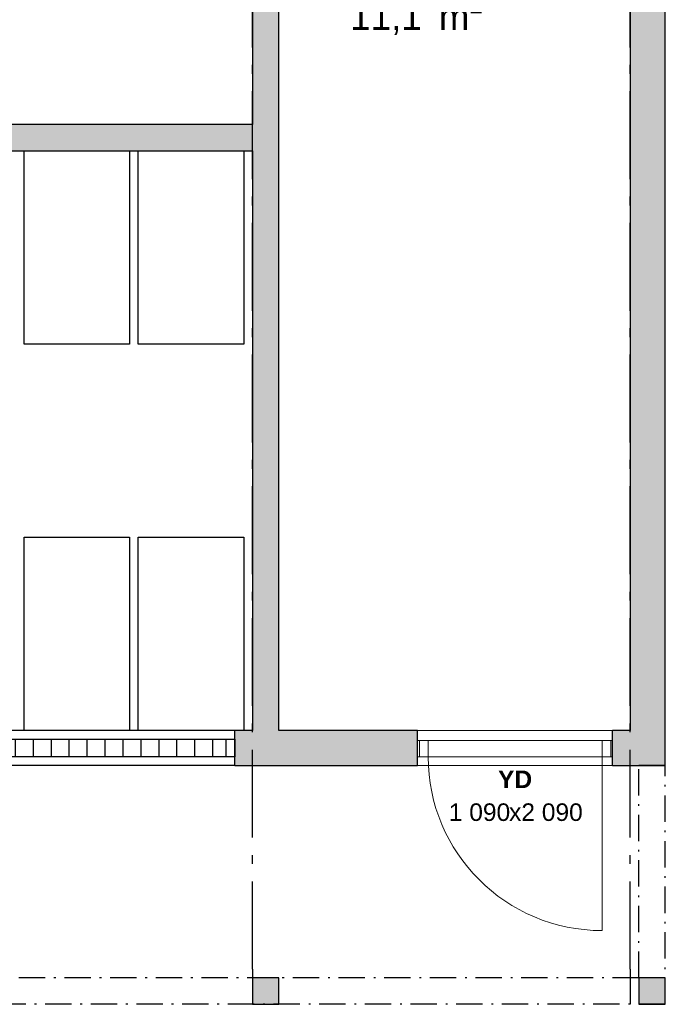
# Model space of a CAD drawing. Header units: millimetres. Extents: x 269 to 62306, y -15633 to 20300.
# Tile 88 of 90: x 56625 to 60300, y 0 to 5607. Entities that reach past the tile are written whole.
import ezdxf
from ezdxf.enums import TextEntityAlignment as Align

# ---------------------------------------------------------------- set-up
doc = ezdxf.new("R2010")
doc.units = ezdxf.units.MM
doc.header["$LTSCALE"] = 0.5
doc.header["$MEASUREMENT"] = 0
for name, pattern in [('Akselinje', [1500, 1000, -200, 100, -200]), ('Over snittplan', [520, 300, -100, 20, -100]), ('PLINE', [0])]:
    doc.linetypes.add(name, pattern=pattern)
for name, color, linetype in [('222- Søyler  (Skravur)(Nye konstruksjoner)', 7, 'Continuous'), ('222- Søyler (Nye konstruksjoner)', 7, 'Continuous'), ('232- Ikke-bærende yttervegger (Skravur)(Nye konstruksjoner)', 7, 'Continuous'), ('232- Ikke-bærende yttervegger(Nye konstruksjoner)', 7, 'Continuous'), ('244- Vinduer_ dører_ foldevegger(Nye konstruksjoner)', 7, 'Continuous'), ('265- Gesimser_ takrenner og nedløp(Nye konstruksjoner)', 7, 'Continuous'), ('68-- Inventar (løst)(Nye konstruksjoner)', 7, 'Continuous'), ('82-- Modullinjer(Nye konstruksjoner)', 7, 'Continuous'), ('852- Teknisk_symbolsk informasjon_ bygning(Nye konstruksjoner)', 7, 'Continuous'), ('862- M___Nettoareal(Nye konstruksjoner)', 7, 'Continuous'), ('862- M___Nettoareal(Tekst)(Nye konstruksjoner)', 7, 'Continuous')]:
    doc.layers.add(name, color=color, linetype=linetype)
doc.layers.add('234- Vinduer_ dører_ porter(Nye konstruksjoner)', color=7, linetype='Continuous', lineweight=0)
doc.styles.add('GENERATED_STYLE_1', font='Arial.ttf')
doc.styles.add('GENERATED_STYLE_2', font='Arial Bold.ttf')

# ---------------------------------------------------------------- blocks, each defined once
blk = doc.blocks.new('Utv.bod_1.U.03_71', base_point=(59131.4, 5973.7))
at = {"layer": '862- M___Nettoareal(Tekst)(Nye konstruksjoner)', "insert": (58506.1, 5742.9), "char_height": 150, "attachment_point": 1, "style": 'GENERATED_STYLE_1'}
blk.add_mtext('\\A1;{\\pql;\\pt0,100;\\fArial|b0|i0|c0|p0;\\W1.000000;11,1\\fArial|b0|i0|c0|p0;\\W1.000000;\\A1{\\H.66x;\\S^  ;}\\fArial|b0|i0|c0|p0;\\W1.000000; m\\fArial|b0|i0|c0|p0;\\W1.000000;\\A1{\\H.66x;\\S2^  ;}}', dxfattribs=at)
at = {"layer": '862- M___Nettoareal(Tekst)(Nye konstruksjoner)'}
for tag, height, style, p in [('ROOM_NUMBER', 150, 'GENERATED_STYLE_1', (58506.1, 6371.5)), ('ROOM_NAME', 250, 'GENERATED_STYLE_2', (58506.1, 6112.9))]:
    blk.add_attdef(tag, text='', height=height, dxfattribs=dict(at, style=style)).set_placement(p, align=Align.TOP_LEFT)
blk = doc.blocks.new('Simple Door Opening')
at = {"layer": '244- Vinduer_ dører_ foldevegger(Nye konstruksjoner)', "linetype": 'PLINE'}
for p, q in [((-1200, 0), (-1200, -200)), ((-1200, 0), (1200, 0)), ((1200, 0), (1200, -200)), ((-1200, -200), (1200, -200))]:
    blk.add_line(p, q, dxfattribs=at)
blk = doc.blocks.new('Dør_6')
at = {"layer": '234- Vinduer_ dører_ porter(Nye konstruksjoner)', "linetype": 'PLINE'}
for p, q in [((495, 0), (495, 990)), ((-555, 50), (555, 50)), ((-545, 0), (-555, 0)), ((-555, 0), (-555, -92)), ((-495, 0), (-545, 0)), ((-545, 0), (-545, -92)), ((-495, 0), (495, 0)), ((-495, -92), (-495, 0)), ((545, 0), (495, 0)), ((495, 0), (495, -92)), ((545, 0), (555, 0)), ((545, -92), (545, 0)), ((555, 0), (555, -92)), ((-545, -92), (-555, -92)), ((-545, -92), (-495, -92)), ((495, -92), (-495, -92)), ((495, -92), (545, -92)), ((545, -92), (555, -92)), ((-555, -150), (555, -150))]:
    blk.add_line(p, q, dxfattribs=at)
blk.add_arc((495, 0), 990, 90, 180, dxfattribs=at)
at = {"layer": '244- Vinduer_ dører_ foldevegger(Nye konstruksjoner)', "linetype": 'PLINE'}
for p, q in [((-555, 50), (-555, 0)), ((-555, 0), (-555, -92)), ((-555, 0), (-555, -92)), ((555, 50), (555, 0)), ((555, 0), (555, -92)), ((555, 0), (555, -92)), ((-555, -92), (-555, -150)), ((555, -92), (555, -150))]:
    blk.add_line(p, q, dxfattribs=at)
blk = doc.blocks.new('Dørstempel_5')
at = {"layer": '852- Teknisk_symbolsk informasjon_ bygning(Nye konstruksjoner)', "char_height": 100, "attachment_point": 1, "rotation": 180, "style": 'GENERATED_STYLE_1'}
for s, insert in [('\\A1;{\\pql;\\pt0,100;\\fArial|b0|i0|c0|p0;\\W1.000000;x2\xa0090\\fArial|b0|i0|c0|p0;\\W1.000000;\\A1{\\H.66x;\\S^  ;}\\fArial|b0|i0|c0|p0;\\W1.000000;\\fArial|b0|i0|c0|p0;\\W1.000000;\\A1{\\H.66x;\\S^  ;}}', (34.3, 215.7)), ('\\A1;{\\pql;\\pt0,100;\\fArial|b0|i0|c0|p0;\\W1.000000;1\xa0090\\fArial|b0|i0|c0|p0;\\W1.000000;\\A1{\\H.66x;\\S^  ;}\\fArial|b0|i0|c0|p0;\\W1.000000;\\fArial|b0|i0|c0|p0;\\W1.000000;\\A1{\\H.66x;\\S^  ;}}', (377.5, 215.7))]:
    blk.add_mtext(s, dxfattribs=dict(at, insert=insert))
at = {"layer": '852- Teknisk_symbolsk informasjon_ bygning(Nye konstruksjoner)', "style": 'GENERATED_STYLE_2'}
blk.add_attdef('AC_WIDO_ID', text='', height=100, rotation=180, dxfattribs=at).set_placement((0, 227.1), align=Align.BOTTOM_CENTER)
blk = doc.blocks.new('Grid')
at = {"layer": '232- Ikke-bærende yttervegger(Nye konstruksjoner)', "linetype": 'PLINE'}
for p, q in [((50, 100), (0, 100)), ((0, 100), (0, 0)), ((50, 0), (50, 100)), ((127.2, 0), (127.2, 100)), ((229.3, 0), (229.3, 100)), ((331.5, 0), (331.5, 100)), ((433.7, 0), (433.7, 100)), ((535.9, 0), (535.9, 100)), ((638, 0), (638, 100)), ((740.2, 0), (740.2, 100)), ((842.4, 0), (842.4, 100)), ((944.6, 0), (944.6, 100)), ((1046.7, 0), (1046.7, 100)), ((1148.9, 0), (1148.9, 100)), ((1251.1, 0), (1251.1, 100)), ((1353.3, 0), (1353.3, 100)), ((1455.4, 0), (1455.4, 100)), ((1557.6, 0), (1557.6, 100)), ((1659.8, 0), (1659.8, 100)), ((1762, 0), (1762, 100)), ((1864.1, 0), (1864.1, 100)), ((1966.3, 0), (1966.3, 100)), ((2068.5, 0), (2068.5, 100)), ((2170.7, 0), (2170.7, 100)), ((2272.8, 0), (2272.8, 100)), ((2400, 100), (2350, 100)), ((2350, 100), (2350, 0)), ((2400, 0), (2400, 100)), ((0, 0), (50, 0)), ((2350, 0), (2400, 0))]:
    blk.add_line(p, q, dxfattribs=at)
at = {"layer": '232- Ikke-bærende yttervegger(Nye konstruksjoner)', "linetype": 'PLINE', "flags": 128}
blk.add_lwpolyline([(0, 0), (2400, 0), (2400, 100), (0, 100)], close=True, dxfattribs=at)
blk = doc.blocks.new('Standard grid marker_8')
at = {"layer": '82-- Modullinjer(Nye konstruksjoner)', "linetype": 'Akselinje'}
for q in [(0, 0), (18800, 0)]:
    blk.add_line((200, 0), q, dxfattribs=at)
at = {"layer": '82-- Modullinjer(Nye konstruksjoner)', "style": 'GENERATED_STYLE_2'}
blk.add_attdef('AC_MarkerText_1', text='', height=250, rotation=270, dxfattribs=at).set_placement((19482.1, -57.1), align=Align.TOP_CENTER)

msp = doc.modelspace()

# ---------------------------------------------------------------- hatches: boundary and pattern name
at = {"layer": '222- Søyler  (Skravur)(Nye konstruksjoner)', "linetype": 'Continuous'}
for points in [[(58100, 0), (58100, 150), (57950, 150), (57950, 0)], [(60300, 0), (60300, 150), (60150, 150), (60150, 0)]]:
    msp.add_hatch(color=256, dxfattribs=at).paths.add_polyline_path(points)
at = {"layer": '232- Ikke-bærende yttervegger (Skravur)(Nye konstruksjoner)', "linetype": 'Continuous'}
for points in [[(57950, 10560.2), (57950, 1560), (58100, 1560), (58100, 10560.2)], [(60100, 10560.2), (60100, 1560), (60300, 1560), (60300, 10560.2)], [(55350, 4860), (57950, 4860), (57950, 5010), (55350, 5010)], [(57850, 1360), (58890, 1360), (58890, 1560), (57850, 1560)], [(60000, 1360), (60100, 1360), (60100, 1560), (60000, 1560)], [(60300, 1560), (60100, 1560), (60300, 1360)], [(60300, 1360), (60100, 1560), (60100, 1360)]]:
    msp.add_hatch(color=256, dxfattribs=at).paths.add_polyline_path(points)

# ---------------------------------------------------------------- linework, layer by layer
at = {"layer": '222- Søyler (Nye konstruksjoner)', "linetype": 'PLINE', "flags": 128}
for points in [[(58100, 0), (58100, 150), (57950, 150), (57950, 0)], [(60300, 0), (60300, 150), (60150, 150), (60150, 0)]]:
    msp.add_lwpolyline(points, close=True, dxfattribs=at)
at = {"layer": '232- Ikke-bærende yttervegger(Nye konstruksjoner)', "linetype": 'PLINE'}
for p, q in [((57850, 1360), (57850, 1560)), ((58890, 1502), (58890, 1560)), ((60000, 1502), (60000, 1560)), ((58890, 1410), (58890, 1502)), ((60000, 1410), (60000, 1502)), ((58890, 1360), (58890, 1410)), ((60000, 1360), (60000, 1410))]:
    msp.add_line(p, q, dxfattribs=at)
at = {"layer": '232- Ikke-bærende yttervegger(Nye konstruksjoner)', "linetype": 'PLINE', "flags": 128}
for points in [[(60300, 1560), (60300, 10560.2)], [(57950, 7110.2), (57950, 5010)], [(58100, 1560), (58100, 7110.2)], [(60100, 7110.2), (60100, 1560)], [(57950, 5010), (55350, 5010)], [(55350, 4860), (57950, 4860)], [(57950, 4860), (57950, 1560)], [(57950, 1560), (57850, 1560)], [(58890, 1560), (58100, 1560)], [(60100, 1560), (60000, 1560)], [(60300, 1360), (60300, 1560)], [(57850, 1360), (58890, 1360)], [(60000, 1360), (60300, 1360)]]:
    msp.add_lwpolyline(points, dxfattribs=at)
at = {"layer": '265- Gesimser_ takrenner og nedløp(Nye konstruksjoner)', "linetype": 'Over snittplan'}
for p, q in [((60150, 150), (60150, 1360)), ((60300, 1360), (60150, 1360)), ((60300, 0), (60300, 1360)), ((60300, 0), (60300, 1360)), ((60150, 150), (53390, 150)), ((60300, 0), (53390, 0)), ((60300, 0), (53390, 0))]:
    msp.add_line(p, q, dxfattribs=at)
at = {"layer": '68-- Inventar (løst)(Nye konstruksjoner)', "linetype": 'PLINE', "flags": 128}
for points in [[(57250, 4860), (57250, 3760), (56650, 3760), (56650, 4860)], [(57900, 4860), (57900, 3760), (57300, 3760), (57300, 4860)], [(57250, 2660), (57250, 1560), (56650, 1560), (56650, 2660)], [(57900, 2660), (57900, 1560), (57300, 1560), (57300, 2660)]]:
    msp.add_lwpolyline(points, close=True, dxfattribs=at)

# ---------------------------------------------------------------- block references
at = {"layer": '232- Ikke-bærende yttervegger(Nye konstruksjoner)', "linetype": 'PLINE', "xscale": -1, "zscale": 1000, "rotation": 180}
msp.add_blockref('Grid', (55450, 1510), dxfattribs=at)
at = {"layer": '244- Vinduer_ dører_ foldevegger(Nye konstruksjoner)', "linetype": 'PLINE', "zscale": 1000, "rotation": 180}
msp.add_blockref('Simple Door Opening', (56650, 1360), dxfattribs=at)
at = {"layer": '244- Vinduer_ dører_ foldevegger(Nye konstruksjoner)', "linetype": 'PLINE', "xscale": -1, "zscale": 1000, "rotation": 180}
msp.add_blockref('Dør_6', (59445, 1410), dxfattribs=at)
at = {"layer": '82-- Modullinjer(Nye konstruksjoner)', "linetype": 'PLINE', "zscale": 1000, "rotation": 90}
for p in [(57950, 0), (60100, 0)]:
    msp.add_blockref('Standard grid marker_8', p, dxfattribs=at)
at = {"layer": '852- Teknisk_symbolsk informasjon_ bygning(Nye konstruksjoner)'}
ref = msp.add_blockref('Dørstempel_5', (59445, 1360), dxfattribs=dict(at, rotation=180))
ref.add_attrib('AC_WIDO_ID', 'YD', dxfattribs={"color": 7, "height": 100, "rotation": 360, "style": 'GENERATED_STYLE_2'}).set_placement((59445, 1201.4), align=Align.BOTTOM_CENTER)
at = {"layer": '862- M___Nettoareal(Nye konstruksjoner)', "linetype": 'Continuous'}
ref = msp.add_blockref('Utv.bod_1.U.03_71', (59131.4, 5973.7), dxfattribs=at)
ref.add_attrib('ROOM_NAME', 'Utv.bod', dxfattribs={"layer": '862- M___Nettoareal(Tekst)(Nye konstruksjoner)', "color": 7, "height": 250, "style": 'GENERATED_STYLE_2'}).set_placement((58506.1, 6112.9), align=Align.TOP_LEFT)
ref.add_attrib('ROOM_NUMBER', '1.U.03', dxfattribs={"layer": '862- M___Nettoareal(Tekst)(Nye konstruksjoner)', "color": 7, "height": 150, "style": 'GENERATED_STYLE_1'}).set_placement((58506.1, 6371.5), align=Align.TOP_LEFT)

doc.saveas('drawing.dxf')
